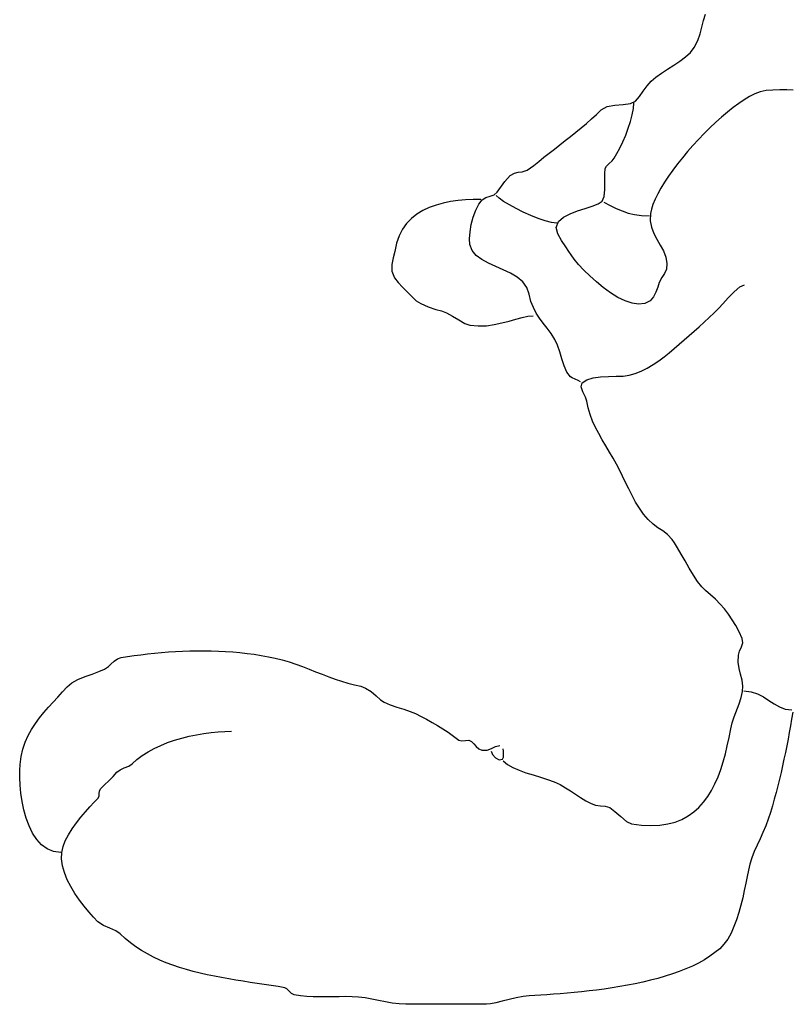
# Model space of a CAD drawing. Extents: x 0.04 to 3.37, y 0.04 to 5.73.
# Tile 1 of 5: x 0.21 to 1.83, y 0.2 to 2.27. Entities that reach past the tile are written whole.
import ezdxf

# ---------------------------------------------------------------- set-up
doc = ezdxf.new("R2010")
doc.units = 0

msp = doc.modelspace()

# ---------------------------------------------------------------- linework, layer by layer
at = {"color": 7, "linetype": 'CONTINUOUS'}
for p, q in [((1.64355, 2.25275), (1.64705, 2.2666)), ((1.64705, 2.2666), (1.65135, 2.2798)), ((1.63985, 2.23855), (1.64355, 2.25275)), ((1.6275, 2.21), (1.6348, 2.22425)), ((1.6348, 2.22425), (1.63985, 2.23855)), ((1.6089, 2.18975), (1.61925, 2.1994)), ((1.61925, 2.1994), (1.6275, 2.21)), ((1.58425, 2.1724), (1.597, 2.1808)), ((1.597, 2.1808), (1.6089, 2.18975)), ((1.5585, 2.156), (1.5712, 2.1642)), ((1.5712, 2.1642), (1.58425, 2.1724)), ((1.5281, 2.1288), (1.53645, 2.13855)), ((1.53645, 2.13855), (1.5467, 2.14755)), ((1.5467, 2.14755), (1.5585, 2.156)), ((1.51195, 2.10625), (1.52005, 2.11755)), ((1.52005, 2.11755), (1.5281, 2.1288)), ((1.76615, 2.1165), (1.755, 2.1125)), ((1.7791, 2.119), (1.76615, 2.1165)), ((1.79325, 2.12025), (1.7791, 2.119)), ((1.8079, 2.12065), (1.79325, 2.12025)), ((1.8224, 2.1205), (1.8079, 2.12065)), ((1.83595, 2.1202), (1.8224, 2.1205)), ((1.493, 2.0915), (1.50355, 2.09645)), ((1.50355, 2.09645), (1.51195, 2.10625)), ((1.7329, 2.09985), (1.72125, 2.092)), ((1.74415, 2.10675), (1.7329, 2.09985)), ((1.755, 2.1125), (1.74415, 2.10675)), ((1.42145, 2.06885), (1.43145, 2.07855)), ((1.43145, 2.07855), (1.44385, 2.08535)), ((1.44385, 2.08535), (1.4602, 2.08825)), ((1.4602, 2.08825), (1.4776, 2.08955)), ((1.4776, 2.08955), (1.493, 2.0915)), ((1.4968, 2.0681), (1.49915, 2.08125)), ((1.49915, 2.08125), (1.5, 2.093)), ((1.6972, 2.0736), (1.68495, 2.06325)), ((1.70935, 2.0832), (1.6972, 2.0736)), ((1.72125, 2.092), (1.70935, 2.0832)), ((1.4004, 2.04995), (1.41105, 2.05935)), ((1.41105, 2.05935), (1.42145, 2.06885)), ((1.48855, 2.03965), (1.4932, 2.0541)), ((1.4932, 2.0541), (1.4968, 2.0681)), ((1.68495, 2.06325), (1.67265, 2.05225)), ((1.37835, 2.03155), (1.3895, 2.0407)), ((1.3895, 2.0407), (1.4004, 2.04995)), ((1.48315, 2.0252), (1.48855, 2.03965)), ((1.6604, 2.0407), (1.64825, 2.02865)), ((1.67265, 2.05225), (1.6604, 2.0407)), ((1.3444, 2.00475), (1.3558, 2.01365)), ((1.3558, 2.01365), (1.3671, 2.02255)), ((1.3671, 2.02255), (1.37835, 2.03155)), ((1.47095, 1.9981), (1.4772, 2.01115)), ((1.4772, 2.01115), (1.48315, 2.0252)), ((1.6363, 2.01625), (1.6246, 2.00355)), ((1.64825, 2.02865), (1.6363, 2.01625)), ((1.32185, 1.98725), (1.3331, 1.996)), ((1.3331, 1.996), (1.3444, 2.00475)), ((1.46465, 1.98635), (1.47095, 1.9981)), ((1.61325, 1.9906), (1.6024, 1.97755)), ((1.6246, 2.00355), (1.61325, 1.9906)), ((1.2893, 1.96105), (1.2999, 1.9698)), ((1.2999, 1.9698), (1.3108, 1.9785)), ((1.3108, 1.9785), (1.32185, 1.98725)), ((1.4482, 1.96545), (1.4542, 1.9714)), ((1.4542, 1.9714), (1.45855, 1.97645)), ((1.45855, 1.97645), (1.46465, 1.98635)), ((1.6024, 1.97755), (1.592, 1.9645)), ((1.265, 1.9479), (1.2753, 1.95155)), ((1.2753, 1.95155), (1.2893, 1.96105)), ((1.43935, 1.94365), (1.44, 1.955)), ((1.44, 1.955), (1.4427, 1.9596)), ((1.4427, 1.9596), (1.4482, 1.96545)), ((1.5822, 1.9515), (1.5731, 1.9386)), ((1.592, 1.9645), (1.5822, 1.9515)), ((1.22835, 1.9277), (1.23995, 1.9401)), ((1.23995, 1.9401), (1.2489, 1.9454)), ((1.2489, 1.9454), (1.2567, 1.94695)), ((1.2567, 1.94695), (1.265, 1.9479)), ((1.43935, 1.9277), (1.43935, 1.94365)), ((1.5731, 1.9386), (1.56475, 1.92595)), ((1.2125, 1.905), (1.22835, 1.9277)), ((1.4374, 1.8957), (1.439, 1.9106)), ((1.439, 1.9106), (1.43935, 1.9277)), ((1.55725, 1.91365), (1.55065, 1.90175)), ((1.56475, 1.92595), (1.55725, 1.91365)), ((1.12985, 1.88745), (1.114, 1.8852)), ((1.1459, 1.88895), (1.12985, 1.88745)), ((1.162, 1.88975), (1.1459, 1.88895)), ((1.178, 1.89), (1.162, 1.88975)), ((1.17345, 1.8797), (1.1807, 1.8893)), ((1.1807, 1.8893), (1.18845, 1.89395)), ((1.18845, 1.89395), (1.19735, 1.8964)), ((1.19735, 1.8964), (1.20585, 1.89925)), ((1.20585, 1.89925), (1.2125, 1.905)), ((1.2163, 1.8924), (1.21, 1.898)), ((1.22585, 1.8857), (1.2163, 1.8924)), ((1.43355, 1.88645), (1.4374, 1.8957)), ((1.54505, 1.89035), (1.5405, 1.8795)), ((1.55065, 1.90175), (1.54505, 1.89035)), ((1.0557, 1.8664), (1.04315, 1.85875)), ((1.06925, 1.8728), (1.0557, 1.8664)), ((1.08355, 1.87795), (1.06925, 1.8728)), ((1.09855, 1.8821), (1.08355, 1.87795)), ((1.114, 1.8852), (1.09855, 1.8821)), ((1.1618, 1.8524), (1.16705, 1.86705)), ((1.16705, 1.86705), (1.17345, 1.8797)), ((1.238, 1.87825), (1.22585, 1.8857)), ((1.252, 1.8705), (1.238, 1.87825)), ((1.26725, 1.86285), (1.252, 1.8705)), ((1.3818, 1.86575), (1.39775, 1.87095)), ((1.39775, 1.87095), (1.41265, 1.8758)), ((1.41265, 1.8758), (1.42505, 1.8808)), ((1.42505, 1.8808), (1.43355, 1.88645)), ((1.437, 1.884), (1.45055, 1.8772)), ((1.45055, 1.8772), (1.4633, 1.871)), ((1.4633, 1.871), (1.4757, 1.86565)), ((1.53715, 1.8694), (1.535, 1.86)), ((1.5405, 1.8795), (1.53715, 1.8694)), ((1.0317, 1.8497), (1.02155, 1.83915)), ((1.04315, 1.85875), (1.0317, 1.8497)), ((1.15775, 1.8368), (1.1618, 1.8524)), ((1.28305, 1.8557), (1.26725, 1.86285)), ((1.29865, 1.84945), (1.28305, 1.8557)), ((1.3135, 1.84445), (1.29865, 1.84945)), ((1.34145, 1.84355), (1.3522, 1.85255)), ((1.3522, 1.85255), (1.3661, 1.85975)), ((1.3661, 1.85975), (1.3818, 1.86575)), ((1.4757, 1.86565), (1.4883, 1.8612)), ((1.4883, 1.8612), (1.50175, 1.85785)), ((1.50175, 1.85785), (1.51645, 1.85575)), ((1.51645, 1.85575), (1.533, 1.855)), ((1.535, 1.86), (1.5344, 1.8451)), ((1.01275, 1.82705), (1.00555, 1.8132)), ((1.02155, 1.83915), (1.01275, 1.82705)), ((1.1552, 1.8213), (1.15775, 1.8368)), ((1.32685, 1.8412), (1.3135, 1.84445)), ((1.338, 1.84), (1.32685, 1.8412)), ((1.3366, 1.831), (1.34145, 1.84355)), ((1.33995, 1.81705), (1.3366, 1.831)), ((1.5344, 1.8451), (1.53715, 1.83135)), ((1.53715, 1.83135), (1.54235, 1.8184)), ((1.00555, 1.8132), (1.00005, 1.79755)), ((1.1542, 1.807), (1.1552, 1.8213)), ((1.155, 1.795), (1.1542, 1.807)), ((1.34785, 1.8031), (1.33995, 1.81705)), ((1.54235, 1.8184), (1.5489, 1.806)), ((1.5489, 1.806), (1.5559, 1.79375)), ((1.00005, 1.79755), (0.99645, 1.78)), ((1.1596, 1.78235), (1.155, 1.795)), ((1.3569, 1.7903), (1.34785, 1.8031)), ((1.36355, 1.78), (1.3569, 1.7903)), ((1.5559, 1.79375), (1.56245, 1.7814)), ((0.99355, 1.76665), (0.9906, 1.7528)), ((0.99645, 1.78), (0.99355, 1.76665)), ((1.1682, 1.77195), (1.1596, 1.78235)), ((1.1799, 1.76325), (1.1682, 1.77195)), ((1.19385, 1.75565), (1.1799, 1.76325)), ((1.36785, 1.77295), (1.36355, 1.78)), ((1.37475, 1.7638), (1.36785, 1.77295)), ((1.38385, 1.75305), (1.37475, 1.7638)), ((1.56245, 1.7814), (1.56745, 1.7686)), ((1.56745, 1.7686), (1.57, 1.755)), ((0.9906, 1.7528), (0.9905, 1.7388)), ((1.20915, 1.7487), (1.19385, 1.75565)), ((1.2249, 1.74185), (1.20915, 1.7487)), ((1.24025, 1.73455), (1.2249, 1.74185)), ((1.39485, 1.7412), (1.38385, 1.75305)), ((1.56885, 1.743), (1.5645, 1.73385)), ((1.57, 1.755), (1.56885, 1.743)), ((0.9905, 1.7388), (0.99615, 1.725)), ((0.99615, 1.725), (1.00375, 1.7152)), ((1.25435, 1.7262), (1.24025, 1.73455)), ((1.26625, 1.7164), (1.25435, 1.7262)), ((1.4074, 1.72875), (1.39485, 1.7412)), ((1.4212, 1.7163), (1.4074, 1.72875)), ((1.5589, 1.7253), (1.55375, 1.715)), ((1.5645, 1.73385), (1.5589, 1.7253)), ((1.00375, 1.7152), (1.0128, 1.70515)), ((1.0128, 1.70515), (1.0225, 1.6951)), ((1.2751, 1.7045), (1.26625, 1.7164)), ((1.28, 1.69), (1.2751, 1.7045)), ((1.43585, 1.70425), (1.4212, 1.7163)), ((1.45105, 1.6932), (1.43585, 1.70425)), ((1.55045, 1.70475), (1.54675, 1.69425)), ((1.55375, 1.715), (1.55045, 1.70475)), ((1.7112, 1.6955), (1.72325, 1.70585)), ((1.72325, 1.70585), (1.733, 1.71)), ((1.0225, 1.6951), (1.0323, 1.68545)), ((1.0323, 1.68545), (1.04145, 1.67645)), ((1.28355, 1.67495), (1.28, 1.69)), ((1.4664, 1.68365), (1.45105, 1.6932)), ((1.48165, 1.6761), (1.4664, 1.68365)), ((1.54175, 1.6845), (1.5343, 1.67645)), ((1.54675, 1.69425), (1.54175, 1.6845)), ((1.6874, 1.66965), (1.69865, 1.68235)), ((1.69865, 1.68235), (1.7112, 1.6955)), ((1.04145, 1.67645), (1.05125, 1.6704)), ((1.05125, 1.6704), (1.0668, 1.6638)), ((1.0668, 1.6638), (1.0831, 1.6581)), ((1.2885, 1.66195), (1.28355, 1.67495)), ((1.29465, 1.6504), (1.2885, 1.66195)), ((1.4964, 1.6711), (1.48165, 1.6761)), ((1.5103, 1.66915), (1.4964, 1.6711)), ((1.52305, 1.67075), (1.5103, 1.66915)), ((1.5343, 1.67645), (1.52305, 1.67075)), ((1.66915, 1.65075), (1.6793, 1.6607)), ((1.6793, 1.6607), (1.6874, 1.66965)), ((1.0831, 1.6581), (1.095, 1.655)), ((1.095, 1.655), (1.10565, 1.65115)), ((1.10565, 1.65115), (1.11815, 1.6441)), ((1.11815, 1.6441), (1.1314, 1.63595)), ((1.2517, 1.63785), (1.26495, 1.64145)), ((1.26495, 1.64145), (1.2771, 1.644)), ((1.2771, 1.644), (1.288, 1.645)), ((1.30175, 1.6398), (1.29465, 1.6504)), ((1.30945, 1.6295), (1.30175, 1.6398)), ((1.6484, 1.6314), (1.65885, 1.641)), ((1.65885, 1.641), (1.66915, 1.65075)), ((1.1314, 1.63595), (1.1441, 1.6289)), ((1.1441, 1.6289), (1.155, 1.625)), ((1.155, 1.625), (1.17255, 1.62335)), ((1.17255, 1.62335), (1.1897, 1.62395)), ((1.1897, 1.62395), (1.2063, 1.62625)), ((1.2063, 1.62625), (1.22225, 1.6297)), ((1.22225, 1.6297), (1.2374, 1.63375)), ((1.2374, 1.63375), (1.2517, 1.63785)), ((1.3176, 1.619), (1.30945, 1.6295)), ((1.32585, 1.6077), (1.3176, 1.619)), ((1.6273, 1.61255), (1.6379, 1.6219)), ((1.6379, 1.6219), (1.6484, 1.6314)), ((1.33395, 1.595), (1.32585, 1.6077)), ((1.5955, 1.58485), (1.6167, 1.60325)), ((1.6167, 1.60325), (1.6273, 1.61255)), ((1.3395, 1.583), (1.33395, 1.595)), ((1.34425, 1.5689), (1.3395, 1.583)), ((1.585, 1.5757), (1.5955, 1.58485)), ((1.34875, 1.5539), (1.34425, 1.5689)), ((1.5526, 1.54995), (1.56405, 1.5584)), ((1.56405, 1.5584), (1.57485, 1.5671)), ((1.57485, 1.5671), (1.585, 1.5757)), ((1.35355, 1.5393), (1.34875, 1.5539)), ((1.35925, 1.5264), (1.35355, 1.5393)), ((1.51575, 1.52835), (1.52835, 1.53465)), ((1.52835, 1.53465), (1.5407, 1.54195)), ((1.5407, 1.54195), (1.5526, 1.54995)), ((1.36645, 1.51645), (1.35925, 1.5264)), ((1.3702, 1.5141), (1.36645, 1.51645)), ((1.37655, 1.5111), (1.3702, 1.5141)), ((1.4012, 1.5101), (1.41455, 1.51405)), ((1.41455, 1.51405), (1.4302, 1.51615)), ((1.4302, 1.51615), (1.4469, 1.517)), ((1.4469, 1.517), (1.46325, 1.5174)), ((1.46325, 1.5174), (1.47805, 1.518)), ((1.47805, 1.518), (1.49, 1.51955)), ((1.49, 1.51955), (1.5029, 1.5232)), ((1.5029, 1.5232), (1.51575, 1.52835)), ((1.3832, 1.5082), (1.37655, 1.5111)), ((1.388, 1.506), (1.3832, 1.5082)), ((1.3894, 1.4952), (1.39145, 1.50355)), ((1.3929, 1.48455), (1.3894, 1.4952)), ((1.39145, 1.50355), (1.4012, 1.5101)), ((1.39815, 1.47375), (1.3929, 1.48455)), ((1.40145, 1.465), (1.39815, 1.47375)), ((1.4042, 1.45075), (1.40145, 1.465)), ((1.40825, 1.43685), (1.4042, 1.45075)), ((1.41345, 1.42325), (1.40825, 1.43685)), ((1.4195, 1.40985), (1.41345, 1.42325)), ((1.42625, 1.39665), (1.4195, 1.40985)), ((1.4335, 1.3836), (1.42625, 1.39665)), ((1.44105, 1.3707), (1.4335, 1.3836)), ((1.44875, 1.35785), (1.44105, 1.3707)), ((1.4563, 1.345), (1.44875, 1.35785)), ((1.4636, 1.33215), (1.4563, 1.345)), ((1.4704, 1.31925), (1.4636, 1.33215)), ((1.4764, 1.3069), (1.4704, 1.31925)), ((1.4827, 1.29375), (1.4764, 1.3069)), ((1.4893, 1.28015), (1.4827, 1.29375)), ((1.49635, 1.26635), (1.4893, 1.28015)), ((1.5039, 1.2527), (1.49635, 1.26635)), ((1.512, 1.23955), (1.5039, 1.2527)), ((1.5208, 1.22715), (1.512, 1.23955)), ((1.53035, 1.2159), (1.5208, 1.22715)), ((1.5407, 1.20605), (1.53035, 1.2159)), ((1.55095, 1.19845), (1.5407, 1.20605)), ((1.56115, 1.19165), (1.55095, 1.19845)), ((1.57115, 1.184), (1.56115, 1.19165)), ((1.581, 1.174), (1.57115, 1.184)), ((1.5861, 1.16675), (1.581, 1.174)), ((1.5925, 1.1561), (1.5861, 1.16675)), ((1.59995, 1.1431), (1.5925, 1.1561)), ((1.60815, 1.1286), (1.59995, 1.1431)), ((1.61685, 1.1135), (1.60815, 1.1286)), ((1.62575, 1.09885), (1.61685, 1.1135)), ((1.6346, 1.0855), (1.62575, 1.09885)), ((1.64315, 1.07435), (1.6346, 1.0855)), ((1.65105, 1.06645), (1.64315, 1.07435)), ((1.662, 1.0573), (1.65105, 1.06645)), ((1.6723, 1.0478), (1.662, 1.0573)), ((1.682, 1.0379), (1.6723, 1.0478)), ((1.6911, 1.0275), (1.682, 1.0379)), ((1.6996, 1.01655), (1.6911, 1.0275)), ((1.7076, 1.0049), (1.6996, 1.01655)), ((1.71505, 0.99245), (1.7076, 1.0049)), ((1.72205, 0.9792), (1.71505, 0.99245)), ((1.72855, 0.965), (1.72205, 0.9792)), ((1.72685, 0.94765), (1.7296, 0.95635)), ((1.7296, 0.95635), (1.72855, 0.965)), ((0.4761, 0.9329), (0.49055, 0.9345)), ((0.49055, 0.9345), (0.50515, 0.9359)), ((0.50515, 0.9359), (0.5199, 0.93705)), ((0.5199, 0.93705), (0.53475, 0.93805)), ((0.53475, 0.93805), (0.54965, 0.9388)), ((0.54965, 0.9388), (0.56465, 0.93935)), ((0.56465, 0.93935), (0.57975, 0.93965)), ((0.57975, 0.93965), (0.59485, 0.93965)), ((0.59485, 0.93965), (0.61, 0.93945)), ((0.61, 0.93945), (0.62515, 0.93895)), ((0.62515, 0.93895), (0.6403, 0.93815)), ((0.6403, 0.93815), (0.65545, 0.9371)), ((0.65545, 0.9371), (0.67055, 0.9357)), ((0.67055, 0.9357), (0.6856, 0.934)), ((0.6856, 0.934), (0.7006, 0.93195)), ((1.72035, 0.93), (1.72295, 0.93885)), ((1.72295, 0.93885), (1.72685, 0.94765)), ((0.3987, 0.9114), (0.4054, 0.9172)), ((0.4054, 0.9172), (0.4128, 0.9222)), ((0.4128, 0.9222), (0.42, 0.925)), ((0.42, 0.925), (0.43375, 0.9272)), ((0.43375, 0.9272), (0.4477, 0.92925)), ((0.4477, 0.92925), (0.4618, 0.9312)), ((0.4618, 0.9312), (0.4761, 0.9329)), ((0.7006, 0.93195), (0.7155, 0.92955)), ((0.7155, 0.92955), (0.7303, 0.92685)), ((0.7303, 0.92685), (0.745, 0.92375)), ((0.745, 0.92375), (0.7595, 0.92015)), ((0.7595, 0.92015), (0.77385, 0.9159)), ((0.77385, 0.9159), (0.78805, 0.9112)), ((1.71995, 0.9154), (1.72035, 0.93)), ((1.7219, 0.90225), (1.71995, 0.9154)), ((0.35935, 0.89045), (0.37355, 0.89565)), ((0.37355, 0.89565), (0.38545, 0.9009)), ((0.38545, 0.9009), (0.39355, 0.90645)), ((0.39355, 0.90645), (0.3987, 0.9114)), ((0.78805, 0.9112), (0.80215, 0.90615)), ((0.80215, 0.90615), (0.8161, 0.90085)), ((0.8161, 0.90085), (0.82995, 0.8954)), ((0.82995, 0.8954), (0.84375, 0.89)), ((1.725, 0.8899), (1.7219, 0.90225)), ((0.30645, 0.86355), (0.3163, 0.87185)), ((0.3163, 0.87185), (0.32935, 0.87885)), ((0.32935, 0.87885), (0.34415, 0.88495)), ((0.34415, 0.88495), (0.35935, 0.89045)), ((0.84375, 0.89), (0.8574, 0.88475)), ((0.8574, 0.88475), (0.871, 0.8798)), ((0.871, 0.8798), (0.88455, 0.8752)), ((0.88455, 0.8752), (0.8981, 0.8711)), ((0.8981, 0.8711), (0.91155, 0.86765)), ((1.7281, 0.8777), (1.725, 0.8899)), ((1.73, 0.865), (1.7281, 0.8777)), ((0.28675, 0.8419), (0.2967, 0.8527)), ((0.2967, 0.8527), (0.30645, 0.86355)), ((0.91155, 0.86765), (0.925, 0.865)), ((0.925, 0.865), (0.93515, 0.861)), ((0.93515, 0.861), (0.94665, 0.85345)), ((0.94665, 0.85345), (0.9577, 0.8445)), ((1.7265, 0.8411), (1.7294, 0.85365)), ((1.7294, 0.85365), (1.73, 0.865)), ((1.732, 0.855), (1.7474, 0.8533)), ((1.7474, 0.8533), (1.7609, 0.84875)), ((0.26695, 0.82035), (0.2768, 0.83115)), ((0.2768, 0.83115), (0.28675, 0.8419)), ((0.9577, 0.8445), (0.96645, 0.83645)), ((0.96645, 0.83645), (0.97455, 0.831)), ((0.97455, 0.831), (0.98665, 0.8259)), ((1.72215, 0.82785), (1.7265, 0.8411)), ((1.7609, 0.84875), (1.77305, 0.84235)), ((1.77305, 0.84235), (1.7844, 0.835)), ((1.7844, 0.835), (1.79555, 0.82765)), ((0.2482, 0.7979), (0.25735, 0.80925)), ((0.25735, 0.80925), (0.26695, 0.82035)), ((0.98665, 0.8259), (1.00095, 0.821)), ((1.00095, 0.821), (1.0158, 0.81635)), ((1.0158, 0.81635), (1.0294, 0.81185)), ((1.0294, 0.81185), (1.04, 0.8075)), ((1.71175, 0.80055), (1.72215, 0.82785)), ((1.79555, 0.82765), (1.80695, 0.82125)), ((1.80695, 0.82125), (1.81925, 0.8167)), ((1.81925, 0.8167), (1.833, 0.815)), ((1.835, 0.81), (1.8326, 0.7957)), ((0.23955, 0.7861), (0.2482, 0.7979)), ((1.04, 0.8075), (1.05205, 0.80135)), ((1.05205, 0.80135), (1.0638, 0.79515)), ((1.0638, 0.79515), (1.0753, 0.78875)), ((1.0753, 0.78875), (1.08665, 0.78215)), ((1.70725, 0.78735), (1.71175, 0.80055)), ((1.8326, 0.7957), (1.8301, 0.7815)), ((0.2245, 0.76075), (0.2316, 0.77375)), ((0.2316, 0.77375), (0.23955, 0.7861)), ((0.5943, 0.7654), (0.60955, 0.7674)), ((0.60955, 0.7674), (0.6245, 0.76885)), ((0.6245, 0.76885), (0.639, 0.7697)), ((0.639, 0.7697), (0.653, 0.77)), ((1.08665, 0.78215), (1.09785, 0.77515)), ((1.09785, 0.77515), (1.109, 0.7678)), ((1.109, 0.7678), (1.1202, 0.7599)), ((1.7008, 0.757), (1.70415, 0.775)), ((1.70415, 0.775), (1.70725, 0.78735)), ((1.82755, 0.7673), (1.82495, 0.75315)), ((1.8301, 0.7815), (1.82755, 0.7673)), ((0.21335, 0.73235), (0.21835, 0.747)), ((0.21835, 0.747), (0.2245, 0.76075)), ((0.5181, 0.74605), (0.5329, 0.75115)), ((0.5329, 0.75115), (0.54805, 0.75565)), ((0.54805, 0.75565), (0.56345, 0.7595)), ((0.56345, 0.7595), (0.5789, 0.76275)), ((0.5789, 0.76275), (0.5943, 0.7654)), ((1.1202, 0.7599), (1.13145, 0.75145)), ((1.13145, 0.75145), (1.13775, 0.74955)), ((1.13775, 0.74955), (1.1453, 0.7503)), ((1.1453, 0.7503), (1.1527, 0.7509)), ((1.1527, 0.7509), (1.15855, 0.74855)), ((1.15855, 0.74855), (1.16285, 0.7437)), ((1.69705, 0.7394), (1.7008, 0.757)), ((1.82495, 0.75315), (1.8222, 0.73905)), ((0.2096, 0.7167), (0.21335, 0.73235)), ((0.46485, 0.719), (0.477, 0.72675)), ((0.477, 0.72675), (0.49, 0.73385)), ((0.49, 0.73385), (0.50375, 0.7403)), ((0.50375, 0.7403), (0.5181, 0.74605)), ((1.16285, 0.7437), (1.1679, 0.7379)), ((1.1679, 0.7379), (1.17365, 0.7328)), ((1.17365, 0.7328), (1.18, 0.73)), ((1.18, 0.73), (1.1914, 0.73035)), ((1.1914, 0.73035), (1.2006, 0.7339)), ((1.2, 0.728), (1.20255, 0.7209)), ((1.2006, 0.7339), (1.209, 0.73805)), ((1.209, 0.73805), (1.218, 0.74)), ((1.2253, 0.72805), (1.225, 0.733)), ((1.22575, 0.72175), (1.2253, 0.72805)), ((1.69295, 0.72215), (1.69705, 0.7394)), ((1.8222, 0.73905), (1.8194, 0.72495)), ((0.20725, 0.7), (0.2096, 0.7167)), ((0.44355, 0.70145), (0.45365, 0.71055)), ((0.45365, 0.71055), (0.46485, 0.719)), ((1.20255, 0.7209), (1.20875, 0.7137)), ((1.20875, 0.7137), (1.2165, 0.7095)), ((1.2165, 0.7095), (1.22355, 0.71145)), ((1.22355, 0.71145), (1.2254, 0.7157)), ((1.225, 0.708), (1.23405, 0.7002)), ((1.2254, 0.7157), (1.22575, 0.72175)), ((1.68325, 0.6893), (1.68835, 0.70545)), ((1.68835, 0.70545), (1.69295, 0.72215)), ((1.81645, 0.7109), (1.8134, 0.6969)), ((1.8194, 0.72495), (1.81645, 0.7109)), ((0.20655, 0.6872), (0.20725, 0.7)), ((0.20655, 0.6725), (0.20655, 0.6872)), ((0.41145, 0.68395), (0.41795, 0.6888)), ((0.41795, 0.6888), (0.4269, 0.69265)), ((0.4269, 0.69265), (0.43615, 0.6965)), ((0.43615, 0.6965), (0.44355, 0.70145)), ((1.23405, 0.7002), (1.24545, 0.69355)), ((1.24545, 0.69355), (1.2586, 0.68775)), ((1.2586, 0.68775), (1.273, 0.68265)), ((1.6775, 0.67385), (1.68325, 0.6893)), ((1.8134, 0.6969), (1.8102, 0.6829)), ((0.2073, 0.6564), (0.20655, 0.6725)), ((0.3852, 0.65705), (0.3944, 0.66585)), ((0.3944, 0.66585), (0.4034, 0.67485)), ((0.4034, 0.67485), (0.41145, 0.68395)), ((1.273, 0.68265), (1.28815, 0.6779)), ((1.28815, 0.6779), (1.30345, 0.6733)), ((1.30345, 0.6733), (1.3184, 0.6685)), ((1.3184, 0.6685), (1.3324, 0.66335)), ((1.6711, 0.65915), (1.6775, 0.67385)), ((1.8069, 0.6689), (1.8034, 0.65495)), ((1.8102, 0.6829), (1.8069, 0.6689)), ((0.209, 0.63935), (0.2073, 0.6564)), ((0.37425, 0.6389), (0.37435, 0.64415)), ((0.37435, 0.64415), (0.37645, 0.64855)), ((0.37645, 0.64855), (0.3852, 0.65705)), ((1.3324, 0.66335), (1.345, 0.6575)), ((1.345, 0.6575), (1.35605, 0.65115)), ((1.35605, 0.65115), (1.36685, 0.6444)), ((1.36685, 0.6444), (1.38815, 0.6304)), ((1.65595, 0.63235), (1.6639, 0.6453)), ((1.6639, 0.6453), (1.6711, 0.65915)), ((1.8034, 0.65495), (1.79975, 0.64095)), ((0.21165, 0.6218), (0.209, 0.63935)), ((0.3634, 0.6204), (0.37145, 0.62855)), ((0.37145, 0.62855), (0.374, 0.63345)), ((0.374, 0.63345), (0.37425, 0.6389)), ((1.38815, 0.6304), (1.3989, 0.6237)), ((1.3989, 0.6237), (1.41, 0.6175)), ((1.6471, 0.62045), (1.65595, 0.63235)), ((1.79595, 0.627), (1.79195, 0.613)), ((1.79975, 0.64095), (1.79595, 0.627)), ((0.21535, 0.6042), (0.21165, 0.6218)), ((0.2202, 0.58695), (0.21535, 0.6042)), ((0.345, 0.60045), (0.35445, 0.61095)), ((0.35445, 0.61095), (0.3634, 0.6204)), ((1.41, 0.6175), (1.41965, 0.6144)), ((1.41965, 0.6144), (1.4299, 0.61325)), ((1.4299, 0.61325), (1.4401, 0.61215)), ((1.4401, 0.61215), (1.44965, 0.60915)), ((1.44965, 0.60915), (1.4605, 0.6013)), ((1.4605, 0.6013), (1.47275, 0.59035)), ((1.62645, 0.59995), (1.6373, 0.6096)), ((1.6373, 0.6096), (1.6471, 0.62045)), ((1.79195, 0.613), (1.78775, 0.599)), ((0.22625, 0.57055), (0.2202, 0.58695)), ((0.32595, 0.5771), (0.33535, 0.5891)), ((0.33535, 0.5891), (0.345, 0.60045)), ((1.47275, 0.59035), (1.48475, 0.58025)), ((1.5872, 0.57885), (1.6015, 0.58445)), ((1.6015, 0.58445), (1.61455, 0.59155)), ((1.61455, 0.59155), (1.62645, 0.59995)), ((1.78335, 0.585), (1.77815, 0.57065)), ((1.78775, 0.599), (1.78335, 0.585)), ((0.23365, 0.55545), (0.22625, 0.57055)), ((0.30925, 0.5521), (0.31715, 0.5647)), ((0.31715, 0.5647), (0.32595, 0.5771)), ((1.48475, 0.58025), (1.495, 0.575)), ((1.495, 0.575), (1.51645, 0.57225)), ((1.51645, 0.57225), (1.5363, 0.57135)), ((1.5363, 0.57135), (1.5547, 0.5722)), ((1.5547, 0.5722), (1.5716, 0.5747)), ((1.5716, 0.5747), (1.5872, 0.57885)), ((1.77815, 0.57065), (1.77225, 0.55675)), ((0.2424, 0.5421), (0.23365, 0.55545)), ((0.25265, 0.5309), (0.2424, 0.5421)), ((0.29785, 0.527), (0.3027, 0.53945)), ((0.3027, 0.53945), (0.30925, 0.5521)), ((1.76605, 0.54315), (1.7598, 0.5298)), ((1.77225, 0.55675), (1.76605, 0.54315)), ((0.26445, 0.52235), (0.25265, 0.5309)), ((0.27785, 0.5169), (0.26445, 0.52235)), ((0.295, 0.515), (0.29785, 0.527)), ((1.7598, 0.5298), (1.75395, 0.51655)), ((0.293, 0.515), (0.27785, 0.5169)), ((0.29445, 0.5012), (0.295, 0.515)), ((0.29645, 0.48685), (0.29445, 0.5012)), ((1.7488, 0.50335), (1.7448, 0.49)), ((1.75395, 0.51655), (1.7488, 0.50335)), ((0.3006, 0.4722), (0.29645, 0.48685)), ((1.7419, 0.47765), (1.739, 0.46415)), ((1.7448, 0.49), (1.7419, 0.47765)), ((0.3066, 0.4574), (0.3006, 0.4722)), ((0.3141, 0.44275), (0.3066, 0.4574)), ((1.739, 0.46415), (1.73605, 0.44975)), ((0.32275, 0.4284), (0.3141, 0.44275)), ((1.73605, 0.44975), (1.7329, 0.43465)), ((0.33225, 0.4146), (0.32275, 0.4284)), ((1.72945, 0.4192), (1.72565, 0.4036)), ((1.7329, 0.43465), (1.72945, 0.4192)), ((0.3422, 0.40155), (0.33225, 0.4146)), ((0.35225, 0.38945), (0.3422, 0.40155)), ((1.72565, 0.4036), (1.7214, 0.38815)), ((0.3621, 0.3785), (0.35225, 0.38945)), ((0.37145, 0.36895), (0.3621, 0.3785)), ((1.7214, 0.38815), (1.71655, 0.373)), ((0.38275, 0.36105), (0.37145, 0.36895)), ((0.39615, 0.35515), (0.38275, 0.36105)), ((0.409, 0.3498), (0.39615, 0.35515)), ((1.7111, 0.35855), (1.7049, 0.34495)), ((1.71655, 0.373), (1.7111, 0.35855)), ((0.41855, 0.34355), (0.409, 0.3498)), ((0.429, 0.33375), (0.41855, 0.34355)), ((0.44, 0.32465), (0.429, 0.33375)), ((1.6979, 0.3325), (1.68995, 0.3214)), ((1.7049, 0.34495), (1.6979, 0.3325)), ((0.4515, 0.31615), (0.44, 0.32465)), ((0.46345, 0.30835), (0.4515, 0.31615)), ((1.681, 0.312), (1.6711, 0.3038)), ((1.68995, 0.3214), (1.681, 0.312)), ((0.47585, 0.3011), (0.46345, 0.30835)), ((0.48865, 0.2944), (0.47585, 0.3011)), ((0.50185, 0.28825), (0.48865, 0.2944)), ((1.66035, 0.29605), (1.64885, 0.2888)), ((1.6711, 0.3038), (1.66035, 0.29605)), ((0.51535, 0.2826), (0.50185, 0.28825)), ((0.5292, 0.2774), (0.51535, 0.2826)), ((0.54325, 0.2726), (0.5292, 0.2774)), ((0.5576, 0.26825), (0.54325, 0.2726)), ((1.61005, 0.2696), (1.59595, 0.26405)), ((1.62365, 0.2756), (1.61005, 0.2696)), ((1.63655, 0.28195), (1.62365, 0.2756)), ((1.64885, 0.2888), (1.63655, 0.28195)), ((0.57215, 0.2642), (0.5576, 0.26825)), ((0.58685, 0.26055), (0.57215, 0.2642)), ((0.6017, 0.25715), (0.58685, 0.26055)), ((0.61665, 0.25405), (0.6017, 0.25715)), ((0.6317, 0.25115), (0.61665, 0.25405)), ((0.6468, 0.24845), (0.6317, 0.25115)), ((1.55095, 0.2496), (1.53525, 0.2455)), ((1.56635, 0.25405), (1.55095, 0.2496)), ((1.58135, 0.25885), (1.56635, 0.25405)), ((1.59595, 0.26405), (1.58135, 0.25885)), ((0.66185, 0.2459), (0.6468, 0.24845)), ((0.67695, 0.2435), (0.66185, 0.2459)), ((0.69195, 0.2412), (0.67695, 0.2435)), ((0.70685, 0.23895), (0.69195, 0.2412)), ((0.72165, 0.23675), (0.70685, 0.23895)), ((0.7363, 0.23455), (0.72165, 0.23675)), ((0.75075, 0.2323), (0.7363, 0.23455)), ((0.765, 0.23), (0.75075, 0.2323)), ((0.76955, 0.22745), (0.765, 0.23)), ((1.4542, 0.22955), (1.43795, 0.22715)), ((1.47055, 0.23215), (1.4542, 0.22955)), ((1.4869, 0.23505), (1.47055, 0.23215)), ((1.50315, 0.23825), (1.4869, 0.23505)), ((1.5193, 0.2417), (1.50315, 0.23825)), ((1.53525, 0.2455), (1.5193, 0.2417)), ((0.77395, 0.2227), (0.76955, 0.22745)), ((0.77885, 0.21785), (0.77395, 0.2227)), ((0.785, 0.21485), (0.77885, 0.21785)), ((0.798, 0.2127), (0.785, 0.21485)), ((0.8113, 0.21135), (0.798, 0.2127)), ((0.8248, 0.21065), (0.8113, 0.21135)), ((0.83845, 0.21045), (0.8248, 0.21065)), ((0.8522, 0.21055), (0.83845, 0.21045)), ((0.8797, 0.21105), (0.8522, 0.21055)), ((0.8933, 0.2111), (0.8797, 0.21105)), ((0.90675, 0.2109), (0.8933, 0.2111)), ((0.92, 0.21015), (0.90675, 0.2109)), ((0.9342, 0.20855), (0.92, 0.21015)), ((0.9484, 0.20605), (0.9342, 0.20855)), ((1.2524, 0.2089), (1.2375, 0.2054)), ((1.26685, 0.2117), (1.2524, 0.2089)), ((1.28, 0.21315), (1.26685, 0.2117)), ((1.29165, 0.2138), (1.28, 0.21315)), ((1.304, 0.2145), (1.29165, 0.2138)), ((1.31705, 0.2153), (1.304, 0.2145)), ((1.3307, 0.21625), (1.31705, 0.2153)), ((1.34485, 0.2173), (1.3307, 0.21625)), ((1.35955, 0.2185), (1.34485, 0.2173)), ((1.3746, 0.21985), (1.35955, 0.2185)), ((1.39005, 0.22135), (1.3746, 0.21985)), ((1.4058, 0.2231), (1.39005, 0.22135)), ((1.4218, 0.225), (1.4058, 0.2231)), ((1.43795, 0.22715), (1.4218, 0.225)), ((0.96265, 0.20315), (0.9484, 0.20605)), ((0.97695, 0.20015), (0.96265, 0.20315)), ((0.9913, 0.19755), (0.97695, 0.20015)), ((1.00565, 0.1957), (0.9913, 0.19755)), ((1.02, 0.195), (1.00565, 0.1957)), ((1.19, 0.195), (1.02, 0.195)), ((1.1984, 0.19595), (1.19, 0.195)), ((1.20965, 0.19835), (1.1984, 0.19595)), ((1.22295, 0.20165), (1.20965, 0.19835)), ((1.2375, 0.2054), (1.22295, 0.20165))]:
    msp.add_line(p, q, dxfattribs=at)

doc.saveas('drawing.dxf')
